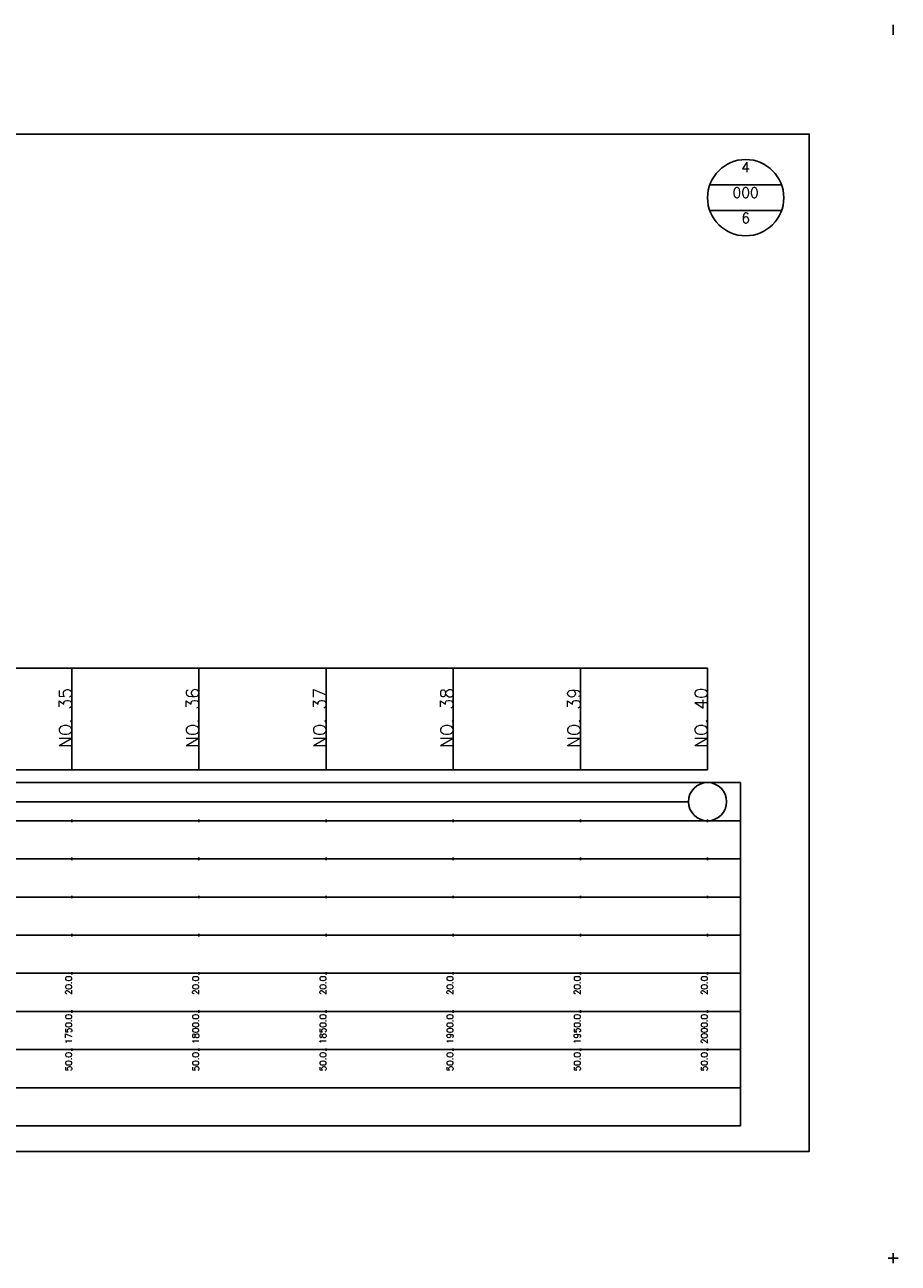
# Model space of a CAD drawing. Extents: x -2 to 685, y -2 to 1934.
# Tile 8 of 8: x 342 to 685, y 1447 to 1934. Entities that reach past the tile are written whole.
import ezdxf
from ezdxf.enums import TextEntityAlignment as Align

# ---------------------------------------------------------------- set-up
doc = ezdxf.new("R2010")
doc.units = 0
doc.header["$LTSCALE"] = 5
for name, color, linetype in [('BOX', 5, 'CONTINUOUS'), ('DT1', 3, 'CONTINUOUS'), ('DT2', 6, 'CONTINUOUS'), ('LT1', 4, 'CONTINUOUS'), ('ST1', 7, 'CONTINUOUS')]:
    doc.layers.add(name, color=color, linetype=linetype)
doc.styles.add('GHS', font='ROMANS.shx', dxfattribs={"bigfont": 'GHS.shx'})

msp = doc.modelspace()

# ---------------------------------------------------------------- linework, layer by layer
at = {"layer": 'BOX'}
msp.add_lwpolyline([(50, 1491), (650, 1491), (650, 1891), (50, 1891), (50, 1491)], dxfattribs=at)
at = {"layer": 'LT1'}
for p, q in [((360, 1641), (360, 1681)), ((410, 1641), (410, 1681)), ((460, 1641), (460, 1681)), ((510, 1641), (510, 1681)), ((560, 1641), (560, 1681)), ((610, 1641), (610, 1681)), ((360, 1673.74), (360, 1674.74)), ((410, 1673.74), (410, 1674.74)), ((460, 1673.74), (460, 1674.74)), ((510, 1673.74), (510, 1674.74)), ((560, 1673.74), (560, 1674.74)), ((610, 1673.74), (610, 1674.74)), ((110, 1641), (610, 1641)), ((360, 1620.5), (360, 1621.5)), ((410, 1620.5), (410, 1621.5)), ((460, 1620.5), (460, 1621.5)), ((510, 1620.5), (510, 1621.5)), ((560, 1620.5), (560, 1621.5)), ((610, 1620.5), (610, 1621.5)), ((360, 1605.5), (360, 1606.5)), ((410, 1605.5), (410, 1606.5)), ((460, 1605.5), (460, 1606.5)), ((510, 1605.5), (510, 1606.5)), ((560, 1605.5), (560, 1606.5)), ((610, 1605.5), (610, 1606.5)), ((360, 1590.5), (360, 1591.5)), ((410, 1590.5), (410, 1591.5)), ((460, 1590.5), (460, 1591.5)), ((510, 1590.5), (510, 1591.5)), ((560, 1590.5), (560, 1591.5)), ((610, 1590.5), (610, 1591.5)), ((360, 1575.5), (360, 1576.5)), ((410, 1575.5), (410, 1576.5)), ((460, 1575.5), (460, 1576.5)), ((510, 1575.5), (510, 1576.5)), ((560, 1575.5), (560, 1576.5)), ((610, 1575.5), (610, 1576.5)), ((360, 1560.5), (360, 1561.5)), ((410, 1560.5), (410, 1561.5)), ((460, 1560.5), (460, 1561.5)), ((510, 1560.5), (510, 1561.5)), ((560, 1560.5), (560, 1561.5)), ((610, 1560.5), (610, 1561.5)), ((360, 1545.5), (360, 1546.5)), ((410, 1545.5), (410, 1546.5)), ((460, 1545.5), (460, 1546.5)), ((510, 1545.5), (510, 1546.5)), ((560, 1545.5), (560, 1546.5)), ((610, 1545.5), (610, 1546.5)), ((360, 1530.5), (360, 1531.5)), ((410, 1530.5), (410, 1531.5)), ((460, 1530.5), (460, 1531.5)), ((510, 1530.5), (510, 1531.5)), ((560, 1530.5), (560, 1531.5)), ((610, 1530.5), (610, 1531.5))]:
    msp.add_line(p, q, dxfattribs=at)
msp.add_lwpolyline([(110, 1681), (160, 1681), (210, 1681), (260, 1681), (310, 1681), (360, 1681), (410, 1681), (460, 1681), (510, 1681), (560, 1681), (610, 1681)], dxfattribs=at)
at = {"layer": 'ST1'}
for p, q in [((683, 1930), (683, 1934)), ((80, 1636), (623, 1636)), ((623, 1501), (623, 1636)), ((87.5, 1621), (623, 1621)), ((80, 1606), (623, 1606)), ((87.5, 1591), (623, 1591)), ((80, 1576), (623, 1576)), ((80, 1561), (623, 1561)), ((80, 1546), (623, 1546)), ((80, 1531), (623, 1531)), ((80, 1516), (623, 1516)), ((80, 1501), (623, 1501)), ((681, 1449), (685, 1449)), ((683, 1447), (683, 1451))]:
    msp.add_line(p, q, dxfattribs=at)
at = {"layer": 'ST1', "linetype": 'CONTINUOUS'}
for p, q in [((639.14, 1871), (610.86, 1871)), ((639.14, 1861), (610.86, 1861)), ((117.5, 1628.5), (602.5, 1628.5))]:
    msp.add_line(p, q, dxfattribs=at)
for centre, radius in [((625, 1866), 15), ((610, 1628.5), 7.5)]:
    msp.add_circle(centre, radius, dxfattribs=at)

# ---------------------------------------------------------------- texts
at = {"layer": 'DT1', "style": 'GHS'}
for s, height, p in [('NO. 35', 5, (360, 1673.24)), ('NO. 36', 5, (410, 1673.24)), ('NO. 37', 5, (460, 1673.24)), ('NO. 38', 5, (510, 1673.24)), ('NO. 39', 5, (560, 1673.24)), ('NO. 40', 5, (610, 1673.24)), (' 20.0', 2.5, (360, 1560)), (' 20.0', 2.5, (410, 1560)), (' 20.0', 2.5, (460, 1560)), (' 20.0', 2.5, (510, 1560)), (' 20.0', 2.5, (560, 1560)), (' 20.0', 2.5, (610, 1560)), ('  1750.0', 2.5, (360, 1545)), ('  1800.0', 2.5, (410, 1545)), ('  1850.0', 2.5, (460, 1545)), ('  1900.0', 2.5, (510, 1545)), ('  1950.0', 2.5, (560, 1545)), ('  2000.0', 2.5, (610, 1545)), ('  50.0', 2.5, (360, 1530)), ('  50.0', 2.5, (410, 1530)), ('  50.0', 2.5, (460, 1530)), ('  50.0', 2.5, (510, 1530)), ('  50.0', 2.5, (560, 1530)), ('  50.0', 2.5, (610, 1530))]:
    msp.add_text(s, height=height, rotation=90, dxfattribs=at).set_placement(p, align=Align.RIGHT)
at = {"layer": 'DT2', "linetype": 'CONTINUOUS', "style": 'GHS'}
for s, p in [('4', (625, 1876)), ('000', (625, 1866)), ('6', (625, 1856))]:
    msp.add_text(s, height=4, dxfattribs=at).set_placement(p, align=Align.CENTER)

doc.saveas('drawing.dxf')
